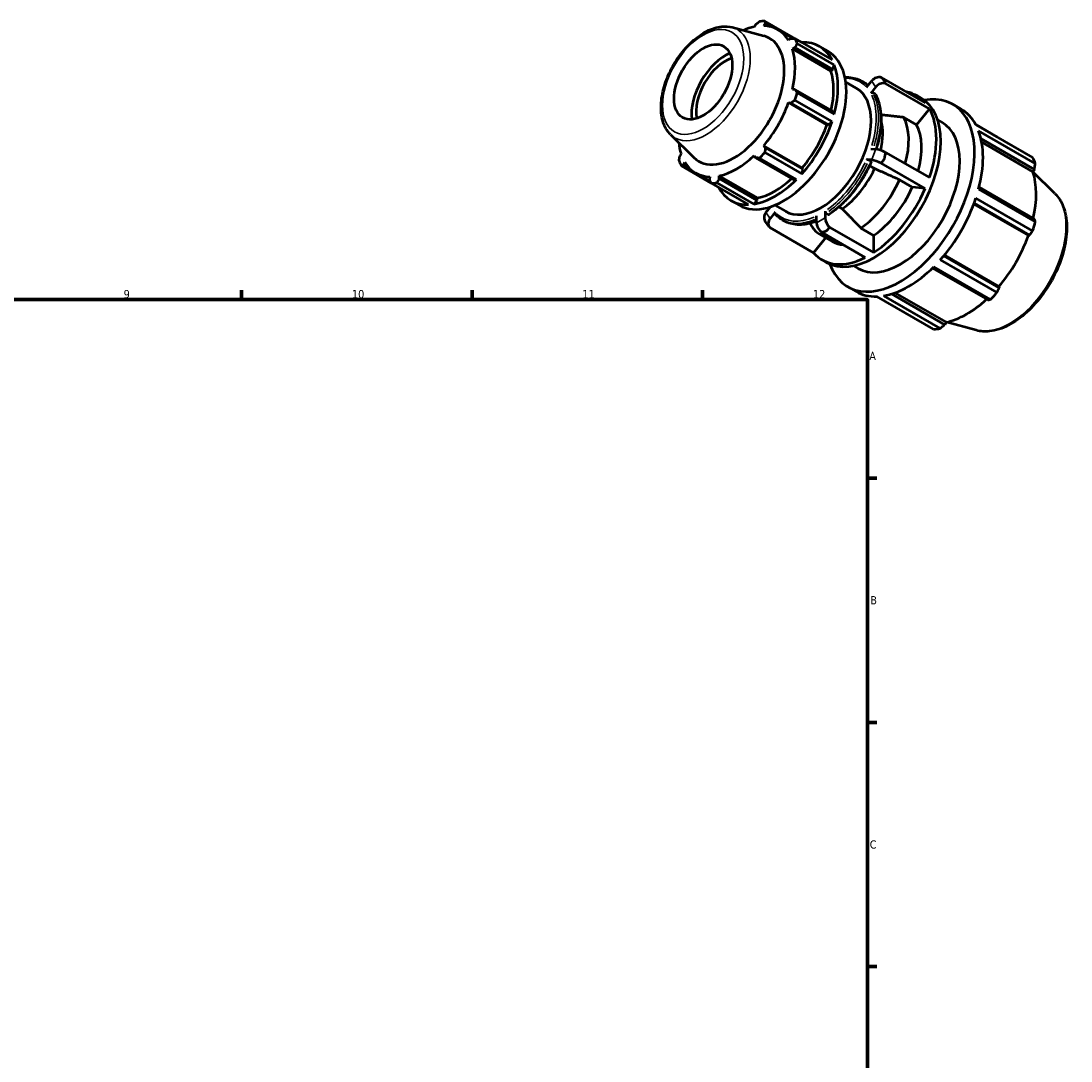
# Model space of a CAD drawing. Header units: millimetres. Extents: x -23 to 931, y 0 to 659.
# Tile 4 of 4: x 564 to 883, y 343 to 659. Entities that reach past the tile are written whole.
import ezdxf

# ---------------------------------------------------------------- set-up
doc = ezdxf.new("R2010")
doc.units = ezdxf.units.MM
for name, color, linetype, lineweight in [('Border (ISO)', 7, 'Continuous', 70), ('Visible (ISO)', 7, 'Continuous', 50), ('Visible Narrow (ISO)', 7, 'Continuous', 35)]:
    doc.layers.add(name, color=color, linetype=linetype, lineweight=lineweight)
doc.styles.add('Note Text (ISO)', font='tahoma.ttf')

# ---------------------------------------------------------------- blocks, each defined once
blk = doc.blocks.new('Borders Default Border')
at = {"layer": 'Border (ISO)'}
for p, q in [((630.75, 574), (630.75, 576.9)), ((700.83, 574), (700.83, 576.9)), ((770.92, 574), (770.92, 576.9)), ((821, 519.75), (823.9, 519.75)), ((821, 445.5), (823.9, 445.5)), ((821, 371.25), (823.9, 371.25))]:
    blk.add_line(p, q, dxfattribs=at)
at = {"layer": 'Border (ISO)', "flags": 128}
blk.add_lwpolyline([(20, 20), (20, 574), (821, 574), (821, 20), (20, 20)], dxfattribs=at)
at = {"layer": 'Border (ISO)', "color": 232, "true_color": 0xca0064, "char_height": 2.5, "attachment_point": 7, "style": 'Note Text (ISO)'}
for s, insert in [('9', (594.88, 574.35)), ('10', (664.29, 574.35)), ('11', (734.37, 574.4)), ('12', (804.46, 574.4)), ('A', (821.59, 555.62)), ('B', (821.89, 481.37)), ('C', (821.73, 407.08))]:
    blk.add_mtext(s, dxfattribs=dict(at, insert=insert))

msp = doc.modelspace()

# ---------------------------------------------------------------- linework, layer by layer
at = {"layer": 'Visible (ISO)'}
for p, q in [((789.489, 657.192), (789.939, 657.825)), ((801.111, 652.184), (789.856, 658.666)), ((789.939, 657.825), (791.469, 656.944)), ((779.918, 656.749), (789.496, 654.152)), ((786.988, 657.539), (786.629, 656.915)), ((798.483, 653.337), (793.821, 656.022)), ((797.734, 653.301), (797.039, 652.81)), ((798.998, 653.36), (810.254, 646.879)), ((810.944, 645.349), (799.689, 651.831)), ((801.129, 652.134), (801.111, 652.184)), ((798.224, 650.186), (798.956, 650.593)), ((809.914, 643.455), (798.224, 650.186)), ((798.956, 650.593), (810.46, 643.968)), ((806.454, 650.928), (809, 649.462)), ((810.46, 643.968), (810.944, 645.349)), ((809.914, 643.455), (810.46, 643.968)), ((814.42, 640.109), (817.633, 638.259)), ((819.334, 640.395), (819.97, 640.029)), ((820.75, 638.519), (822.286, 640.428)), ((823.559, 638.612), (822.023, 636.703)), ((825.252, 641.51), (838.598, 633.824)), ((839.87, 632.008), (826.524, 639.694)), ((798.956, 637.849), (798.224, 637.84)), ((810.46, 631.224), (798.956, 637.849)), ((799.689, 636.882), (810.944, 630.401)), ((823.32, 636.514), (822.683, 636.881)), ((836.004, 635.988), (837.348, 635.214)), ((797.039, 633.852), (797.734, 633.732)), ((808.729, 627.12), (797.039, 633.852)), ((797.734, 633.732), (809.237, 627.107)), ((810.254, 628.076), (798.998, 634.558)), ((846.963, 633.37), (849.509, 631.904)), ((810.944, 630.401), (810.46, 631.224)), ((835.941, 627.123), (832.052, 629.363)), ((839.87, 632.008), (835.941, 627.123)), ((808.729, 627.12), (809.237, 627.107)), ((809.237, 627.107), (810.254, 628.076)), ((842.361, 628.635), (843.769, 627.824)), ((860.411, 623.469), (853.975, 627.175)), ((854.012, 627.105), (871.247, 617.181)), ((761.152, 624.161), (768.206, 617.182)), ((872.065, 615.368), (854.831, 625.292)), ((855.552, 622.91), (871.785, 613.562)), ((801.179, 614.042), (789.489, 620.774)), ((789.939, 620.232), (789.489, 620.774)), ((801.443, 613.607), (789.939, 620.232)), ((822.023, 619.85), (823.559, 619.709)), ((855.781, 621.797), (871.358, 612.826)), ((764.357, 618.337), (763.996, 617.716)), ((786.629, 617.758), (786.988, 617.118)), ((786.988, 617.118), (798.492, 610.494)), ((799.445, 610.483), (788.189, 616.965)), ((789.856, 618.723), (801.111, 612.241)), ((822.286, 616.427), (820.75, 616.568)), ((822.047, 615.97), (821.41, 616.336)), ((826.524, 618.743), (839.87, 611.058)), ((764.451, 614.663), (773.563, 609.416)), ((765.219, 615.008), (765.541, 615.713)), ((766.712, 614.148), (765.219, 615.008)), ((801.111, 612.241), (801.443, 613.607)), ((801.443, 613.607), (801.179, 614.042)), ((823.186, 613.811), (821.683, 614.676)), ((838.598, 607.776), (825.252, 615.462)), ((871.785, 613.562), (871.358, 612.826)), ((773.328, 609.871), (768.76, 612.502)), ((773.092, 611.332), (773.013, 610.485)), ((787.641, 604.877), (775.951, 611.609)), ((775.965, 610.771), (775.951, 611.609)), ((787.469, 604.146), (775.965, 610.771)), ((798.492, 610.494), (799.445, 610.483)), ((834.668, 608.136), (830.779, 610.376)), ((878.027, 606.241), (871.363, 612.835)), ((784.849, 602.876), (773.593, 609.358)), ((775.26, 609.519), (786.515, 603.038)), ((838.598, 607.776), (834.668, 608.136)), ((854.831, 607.575), (872.065, 597.651)), ((871.785, 598.457), (854.975, 608.138)), ((779.506, 604.132), (782.052, 602.666)), ((786.515, 603.038), (787.469, 604.146)), ((787.469, 604.146), (787.641, 604.877)), ((871.247, 594.896), (854.012, 604.82)), ((790.149, 600.469), (791.52, 602.175)), ((792.957, 600.563), (791.421, 598.653)), ((792.862, 602.672), (796.074, 600.823)), ((808.126, 600.872), (808.126, 598.821)), ((808.48, 600.258), (809.116, 599.892)), ((812.365, 602.164), (813.359, 601.592)), ((853.377, 603.013), (869.954, 593.467)), ((853.478, 603.286), (870.336, 593.578)), ((791.135, 596.142), (789.862, 597.958)), ((795.081, 598.279), (795.717, 597.913)), ((805.581, 597.356), (805.581, 599.406)), ((791.321, 595.922), (804.667, 588.237)), ((806.565, 593.859), (810.454, 591.619)), ((820.359, 586.798), (807.013, 594.484)), ((809.559, 595.95), (822.905, 588.264)), ((819.016, 595.749), (822.905, 593.51)), ((808.358, 592.826), (804.667, 588.237)), ((822.905, 593.51), (822.905, 588.264)), ((870.336, 593.578), (869.954, 593.467)), ((844.43, 587.512), (861.005, 577.967)), ((807.26, 586.073), (808.603, 585.299)), ((816.81, 584.266), (818.219, 583.455)), ((843.177, 586.053), (860.411, 576.128)), ((861.098, 577.578), (844.241, 587.285)), ((840.792, 583.568), (857.6, 573.888)), ((858.436, 574.045), (841.202, 583.969)), ((815.025, 577.909), (817.571, 576.443)), ((861.005, 577.967), (861.098, 577.578)), ((841.137, 565.029), (823.903, 574.954)), ((825.878, 575.145), (843.112, 565.221)), ((844.536, 566.365), (828.311, 575.709)), ((829.395, 576.068), (844.961, 567.104)), ((844.961, 567.104), (844.536, 566.365)), ((854.081, 564.658), (845.017, 567.116))]:
    msp.add_line(p, q, dxfattribs=at)
for centre, major_axis, ratio, start_param, end_param in [((781.724, 634.012), (13.474, 23.398), 0.5780931, 0.3435016, 0.4380292), ((781.29, 634.262), (-12.531, -21.76), 0.5780931, 3.6196245, 3.8103435), ((781.29, 634.262), (12.531, 21.76), 0.5780931, 5.975819, 6.5866842), ((780.478, 634.729), (10.768, 18.698), 0.5780931, 2.9904271, 6.4343509), ((781.724, 634.012), (13.474, 23.398), 0.5780931, 5.8412887, 5.9358163), ((792.98, 627.53), (13.474, 23.398), 0.5780931, 5.9358163, 6.6266869), ((777.791, 636.277), (7.246, 12.582), 0.5780931, 0.6458634, 2.4957293), ((795.526, 626.064), (-13.474, -23.398), 0.5780931, 0, 3.1415927), ((781.29, 634.262), (12.531, 21.76), 0.5780931, 5.1904208, 5.8012861), ((777.791, 636.277), (6.238, 10.832), 0.5780931, 0.5661242, 2.5754684), ((792.98, 627.53), (13.474, 23.398), 0.5780931, 5.1504181, 5.8412887), ((792.98, 627.53), (12.531, 21.76), 0.5780931, 5.2072079, 5.8012861), ((824.096, 639.386), (-2.096, -1.469), 0.7877574, 3.7042932, 5.0649693), ((825.369, 637.57), (2.096, 1.469), 0.7877574, 0.5627005, 1.9233766), ((806.854, 619.541), (10.779, 18.718), 0.5780931, 3.1415927, 6.2831853), ((781.724, 634.012), (-13.474, -23.398), 0.5780931, 1.9142979, 2.0088255), ((830.994, 605.639), (15.969, 27.731), 0.5780931, 2.6859678, 6.7388102), ((821.632, 611.031), (14.372, 24.958), 0.5780931, 6.081993, 6.4843776), ((781.29, 634.262), (12.531, 21.76), 0.5780931, 4.4050227, 5.0158879), ((822.976, 610.257), (14.372, 24.958), 0.5780931, 3.1415927, 6.2831853), ((817.743, 613.27), (11.178, 19.411), 0.5780931, 5.1319707, 5.9390083), ((821.632, 611.031), (14.372, 24.958), 0.5780931, 5.0347954, 5.9569114), ((833.54, 604.173), (15.969, 27.731), 0.5780931, 5.9358163, 6.2831853), ((792.98, 627.53), (13.474, 23.398), 0.5780931, 4.36502, 5.0558906), ((792.98, 627.53), (12.531, 21.76), 0.5780931, 4.4050227, 5.0158879), ((830.994, 605.639), (12.775, 22.185), 0.5780931, 3.1415927, 6.2831853), ((812.086, 616.528), (-9.606, -16.682), 0.5780931, 2.0528636, 2.6333815), ((821.632, 611.031), (11.178, 19.411), 0.5780931, 5.1319707, 5.9390083), ((833.54, 604.173), (-15.969, -27.731), 0.5780931, 2.0088255, 2.6996961), ((781.29, 634.262), (-12.531, -21.76), 0.5780931, 5.6144345, 5.8012861), ((825.369, 618.666), (-2.387, 0.926), 0.2096643, 4.2899209, 5.650597), ((781.724, 634.012), (-13.474, -23.398), 0.5780931, 5.8412887, 5.9358163), ((781.29, 634.262), (12.531, 21.76), 0.5780931, 3.6196245, 4.2304897), ((781.724, 634.012), (-13.474, -23.398), 0.5780931, 1.1288997, 1.2234273), ((824.096, 615.385), (2.387, -0.926), 0.2096643, 1.1483282, 2.5090043), ((850.774, 594.249), (15.969, 27.731), 0.5780931, 5.8412887, 5.9358163), ((781.29, 634.262), (-12.531, -21.76), 0.5780931, 5.975819, 6.5866842), ((812.086, 616.528), (-9.606, -16.682), 0.5780931, 0.8771077, 1.7370187), ((792.98, 627.53), (13.474, 23.398), 0.5780931, 3.5796218, 4.2704924), ((792.98, 627.53), (12.531, 21.76), 0.5780931, 3.6196245, 4.213542), ((817.743, 613.27), (-11.178, -19.411), 0.5780931, 0.8639083, 1.7502181), ((851.289, 593.952), (-14.851, -25.79), 0.5780931, 2.0656152, 2.6596934), ((781.724, 634.012), (-13.474, -23.398), 0.5780931, 0.3435016, 0.4380292), ((792.98, 627.53), (-13.474, -23.398), 0.5780931, 5.9396837, 6.6266869), ((821.632, 611.031), (-11.178, -19.411), 0.5780931, 0.8639083, 1.7502181), ((821.632, 611.031), (-14.372, -24.958), 0.5780931, 0.8460052, 1.7681212), ((833.54, 604.173), (-15.969, -27.731), 0.5780931, 1.2234273, 1.9142979), ((791.959, 599.427), (-2.096, -1.469), 0.7877574, 5.0649693, 6.2831853), ((793.232, 597.611), (-2.096, -1.469), 0.7877574, 5.0649693, 6.4256454), ((807.391, 596.313), (1.278, -2.218), 0.5780931, 3.9289245, 5.2896006), ((809.937, 597.779), (-1.278, 2.218), 0.5780931, 0.7873319, 2.148008), ((850.774, 594.249), (-15.969, -27.731), 0.5780931, 1.9142979, 2.0088255), ((817.743, 613.27), (-11.178, -19.411), 0.5780931, 6.0998961, 6.5453784), ((821.632, 611.031), (-11.178, -19.411), 0.5780931, 0, 0.262193), ((851.289, 593.952), (-14.851, -25.79), 0.5780931, 1.26343, 1.8742952), ((821.632, 611.031), (-14.372, -24.958), 0.5780931, 6.081993, 7.004109), ((833.54, 604.173), (-15.969, -27.731), 0.5780931, 0.4380292, 1.1288997), ((833.54, 604.173), (-15.969, -27.731), 0.5780931, 0, 0.3435016), ((850.774, 594.249), (-15.969, -27.731), 0.5780931, 1.1288997, 1.2234273), ((851.289, 593.952), (-14.851, -25.79), 0.5780931, 0.4780318, 1.0719493), ((850.774, 594.249), (-15.969, -27.731), 0.5780931, 0.3435016, 0.4380292)]:
    msp.add_ellipse(centre, major_axis=major_axis, ratio=ratio, start_param=start_param, end_param=end_param, dxfattribs=at)
msp.add_ellipse((771.074, 640.145), major_axis=(6.238, 10.832), ratio=0.5780931, dxfattribs=at)
for points, weights in [([(786.988, 657.539), (787.574, 658.013), (788.189, 658.504)], [1.00427866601, 1.00254633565, 1]), ([(789.856, 658.666), (789.896, 658.238), (789.939, 657.825)], [1, 1.00254633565, 1.00427866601]), ([(797.734, 653.301), (798.351, 653.332), (798.998, 653.36)], [1.00427866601, 1.00254633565, 1]), ([(799.689, 651.831), (799.312, 651.201), (798.956, 650.593)], [1, 1.00254633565, 1.00427866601]), ([(798.956, 637.849), (799.312, 637.377), (799.689, 636.882)], [1.00427866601, 1.00254633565, 1]), ([(798.998, 634.558), (798.351, 634.138), (797.734, 633.732)], [1, 1.00254633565, 1.00427866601]), ([(832.052, 629.363), (828.349, 629.778), (825.123, 630.138)], [1, 1.00262275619, 1.00049186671]), ([(860.447, 623.4), (860.429, 623.434), (860.411, 623.469)], [1.00013841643, 1.00007024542, 1]), ([(789.939, 620.232), (789.896, 619.494), (789.856, 618.723)], [1.00427866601, 1.00254633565, 1]), ([(763.76, 616.193), (763.878, 616.972), (763.996, 617.716)], [1, 1.00254633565, 1.00427866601]), ([(788.189, 616.965), (787.574, 617.045), (786.988, 617.118)], [1, 1.00254633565, 1.00427866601]), ([(765.219, 615.008), (764.84, 614.84), (764.451, 614.663)], [1.00427866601, 1.00254633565, 1]), ([(830.779, 610.376), (826.694, 612.224), (823.186, 613.811)], [1, 1.00289413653, 1]), ([(871.785, 613.562), (871.925, 614.445), (872.065, 615.368)], [1.00197088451, 1.00139377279, 1]), ([(773.593, 609.358), (773.295, 609.934), (773.013, 610.485)], [1, 1.00254633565, 1.00427866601]), ([(775.965, 610.771), (775.617, 610.159), (775.26, 609.519)], [1.00427866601, 1.00254633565, 1]), ([(813.359, 601.592), (815.972, 598.892), (819.016, 595.749)], [1, 1.00289413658, 1]), ([(803.525, 597.161), (804.102, 596.282), (804.707, 595.362)], [1.00121855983, 1.00087203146, 1]), ([(872.065, 597.651), (871.925, 598.061), (871.785, 598.457)], [1, 1.00139377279, 1.00197088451]), ([(870.336, 593.578), (870.785, 594.222), (871.247, 594.896)], [1.00197088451, 1.00139377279, 1]), ([(860.411, 576.128), (860.765, 576.866), (861.098, 577.578)], [1, 1.00139377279, 1.00197088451]), ([(857.6, 573.888), (858.012, 573.963), (858.436, 574.045)], [1.00197088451, 1.00139377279, 1]), ([(843.112, 565.221), (843.842, 565.803), (844.536, 566.365)], [1, 1.00139377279, 1.00197088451])]:
    msp.add_rational_spline(points, weights, degree=2, dxfattribs=at)
for points, knots in [([(761.152, 624.161), (760.281, 625.023), (759.605, 626.1), (758.603, 628.671), (758.323, 630.199), (758.218, 633.548), (758.418, 635.381), (759.277, 639.111), (759.936, 641.008), (761.637, 644.677), (762.675, 646.449), (765.034, 649.708), (766.354, 651.193), (769.165, 653.736), (770.656, 654.791), (773.686, 656.339), (775.227, 656.833), (777.828, 657.096), (778.906, 657.024), (779.918, 656.749)], [4.0762227, 4.0762227, 4.0762227, 4.0762227, 4.3597516, 4.3597516, 4.6766241, 4.6766241, 5.0103186, 5.0103186, 5.3435071, 5.3435071, 5.6747419, 5.6747419, 6.006067, 6.006067, 6.3394381, 6.3394381, 6.6727653, 6.6727653, 6.9154842, 6.9154842, 6.9154842, 6.9154842]), ([(814.168, 641.562), (814.552, 641.58), (814.93, 641.579), (816.035, 641.518), (816.744, 641.4), (818.093, 641.011), (818.735, 640.74), (819.334, 640.395)], [0.42800745, 0.42800745, 0.42800745, 0.42800745, 0.49989754, 0.49989754, 0.641681, 0.641681, 0.78346445, 0.78346445, 0.78346445, 0.78346445]), ([(819.97, 640.029), (820.13, 639.937), (820.287, 639.839), (820.595, 639.634), (820.746, 639.526), (821.012, 639.323), (821.128, 639.229), (821.243, 639.131)], [0.78346445, 0.78346445, 0.78346445, 0.78346445, 0.8213724, 0.8213724, 0.85928035, 0.85928035, 0.88977685, 0.88977685, 0.88977685, 0.88977685]), ([(822.683, 636.881), (822.64, 636.906), (822.58, 636.925), (822.47, 636.935), (822.401, 636.929), (822.286, 636.898), (822.219, 636.867), (822.115, 636.8), (822.061, 636.75), (822.023, 636.703)], [0, 0, 0, 0, 0.01849556, 0.01849556, 0.037017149, 0.037017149, 0.05557096, 0.05557096, 0.074152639, 0.074152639, 0.074152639, 0.074152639]), ([(823.441, 636.392), (823.438, 636.397), (823.435, 636.403), (823.406, 636.449), (823.363, 636.489), (823.32, 636.514)], [-0.020727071, -0.020727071, -0.020727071, -0.020727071, -0.01849556, -0.01849556, 0, 0, 0, 0]), ([(823.441, 636.392), (823.899, 635.557), (824.268, 634.631), (824.824, 632.627), (825.01, 631.55), (825.196, 629.277), (825.196, 628.081), (825.012, 625.609), (824.828, 624.333), (824.325, 621.933), (824.03, 620.816), (823.674, 619.696)], [1.12148395, 1.12148395, 1.12148395, 1.12148395, 1.30111451, 1.30111451, 1.48074507, 1.48074507, 1.66037563, 1.66037563, 1.84000619, 1.84000619, 1.99256888, 1.99256888, 1.99256888, 1.99256888]), ([(821.41, 616.336), (821.367, 616.361), (821.307, 616.392), (821.197, 616.441), (821.128, 616.468), (821.013, 616.509), (820.946, 616.529), (820.843, 616.554), (820.788, 616.564), (820.75, 616.568)], [0, 0, 0, 0, 0.01849556, 0.01849556, 0.037017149, 0.037017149, 0.05557096, 0.05557096, 0.074152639, 0.074152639, 0.074152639, 0.074152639]), ([(822.206, 615.816), (821.632, 614.511), (820.982, 613.222), (819.551, 610.719), (818.77, 609.504), (817.102, 607.186), (816.215, 606.083), (814.361, 604.024), (813.395, 603.067), (811.414, 601.331), (810.399, 600.552), (809.374, 599.873)], [2.16917726, 2.16917726, 2.16917726, 2.16917726, 2.34873457, 2.34873457, 2.52829187, 2.52829187, 2.70784917, 2.70784917, 2.88740648, 2.88740648, 3.06696378, 3.06696378, 3.06696378, 3.06696378]), ([(822.206, 615.816), (822.208, 615.822), (822.209, 615.828), (822.203, 615.849), (822.185, 615.872), (822.133, 615.916), (822.09, 615.945), (822.047, 615.97)], [-0.044683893, -0.044683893, -0.044683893, -0.044683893, -0.037017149, -0.037017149, -0.01849556, -0.01849556, 0, 0, 0, 0]), ([(878.027, 606.241), (879.133, 605.147), (879.992, 603.765), (881.243, 600.47), (881.586, 598.515), (881.687, 594.244), (881.421, 591.915), (880.308, 587.171), (879.462, 584.757), (877.286, 580.083), (875.959, 577.823), (872.949, 573.669), (871.268, 571.775), (867.699, 568.536), (865.81, 567.194), (861.991, 565.221), (860.058, 564.589), (856.764, 564.221), (855.376, 564.307), (854.081, 564.658)], [0.9346301, 0.9346301, 0.9346301, 0.9346301, 1.2252108, 1.2252108, 1.5438212, 1.5438212, 1.8747136, 1.8747136, 2.2049154, 2.2049154, 2.5336007, 2.5336007, 2.8623653, 2.8623653, 3.1927374, 3.1927374, 3.5233584, 3.5233584, 3.7738915, 3.7738915, 3.7738915, 3.7738915]), ([(792.957, 600.563), (792.919, 600.516), (792.885, 600.455), (792.848, 600.348), (792.84, 600.284), (792.848, 600.182), (792.866, 600.126), (792.901, 600.071), (792.911, 600.057), (792.924, 600.043)], [-0.074152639, -0.074152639, -0.074152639, -0.074152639, -0.05557096, -0.05557096, -0.037017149, -0.037017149, -0.01849556, -0.01849556, -0.012177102, -0.012177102, -0.012177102, -0.012177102]), ([(808.126, 600.872), (808.126, 600.821), (808.137, 600.756), (808.17, 600.643), (808.199, 600.576), (808.261, 600.469), (808.304, 600.41), (808.385, 600.325), (808.436, 600.284), (808.48, 600.258)], [-0.074152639, -0.074152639, -0.074152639, -0.074152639, -0.05557096, -0.05557096, -0.037017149, -0.037017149, -0.01849556, -0.01849556, 0, 0, 0, 0]), ([(795.081, 598.279), (794.921, 598.372), (794.763, 598.469), (794.456, 598.674), (794.305, 598.782), (794.01, 599.008), (793.866, 599.125), (793.584, 599.371), (793.447, 599.499), (793.18, 599.764), (793.05, 599.901), (792.923, 600.043)], [3.92505711, 3.92505711, 3.92505711, 3.92505711, 3.96296506, 3.96296506, 4.00087301, 4.00087301, 4.03878095, 4.03878095, 4.0766889, 4.0766889, 4.11459685, 4.11459685, 4.11459685, 4.11459685]), ([(805.581, 597.846), (805.18, 597.684), (804.781, 597.538), (803.583, 597.153), (802.791, 596.967), (801.24, 596.745), (800.482, 596.709), (799.016, 596.79), (798.307, 596.908), (796.957, 597.297), (796.316, 597.568), (795.717, 597.913)], [3.28773493, 3.28773493, 3.28773493, 3.28773493, 3.35792327, 3.35792327, 3.49970673, 3.49970673, 3.64149019, 3.64149019, 3.78327365, 3.78327365, 3.92505711, 3.92505711, 3.92505711, 3.92505711]), ([(809.116, 599.892), (809.16, 599.867), (809.211, 599.849), (809.292, 599.841), (809.335, 599.85), (809.369, 599.87), (809.372, 599.871), (809.374, 599.873)], [0, 0, 0, 0, 0.01849556, 0.01849556, 0.037017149, 0.037017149, 0.038664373, 0.038664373, 0.038664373, 0.038664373])]:
    msp.add_open_spline(points, degree=3, knots=knots, dxfattribs=at)
for points in [[(826.3, 640.427), (825.975, 640.788), (825.622, 641.153), (825.252, 641.51)], [(826.524, 639.694), (826.458, 639.961), (826.382, 640.206), (826.3, 640.427)], [(825.252, 615.462), (825.622, 615.949), (825.975, 616.426), (826.3, 616.882)], [(826.3, 616.882), (826.382, 617.478), (826.458, 618.104), (826.524, 618.743)], [(791.491, 602.139), (791.487, 602.146), (791.483, 602.154), (791.479, 602.162)], [(807.013, 594.484), (807.574, 594.628), (808.126, 594.786), (808.664, 594.953)], [(808.664, 594.953), (808.954, 595.263), (809.253, 595.596), (809.559, 595.95)]]:
    msp.add_open_spline(points, degree=3, dxfattribs=at)
at = {"layer": 'Visible Narrow (ISO)'}
for p, q in [((822.349, 640.338), (823.495, 638.703)), ((823.495, 619.545), (822.349, 616.591)), ((791.358, 598.744), (790.212, 600.379)), ((807.999, 598.748), (805.708, 597.429))]:
    msp.add_line(p, q, dxfattribs=at)
msp.add_ellipse((771.074, 640.145), major_axis=(8.71, 15.126), ratio=0.5780931, dxfattribs=at)
for centre, major_axis, start_param, end_param in [((771.97, 639.629), (-9.491, -16.482), 0.0210306, 3.1205621), ((806.854, 619.541), (11.877, 20.625), 6.1210546, 6.5872516), ((807.207, 619.337), (12.126, 21.058), 6.1298154, 6.2751132), ((807.844, 618.971), (12.126, 21.058), 6.1781607, 6.2776577), ((806.854, 619.541), (11.877, 20.625), 5.0927468, 5.89896), ((807.207, 619.337), (12.126, 21.058), 5.0984534, 5.9007388), ((807.844, 618.971), (12.126, 21.058), 5.1112645, 5.9014131), ((806.854, 619.541), (-11.877, -20.625), 0.9039566, 1.7101698), ((807.207, 619.337), (12.126, 21.058), 4.0441448, 4.853167), ((807.844, 618.971), (-12.126, -21.058), 0.9025521, 1.7115743), ((864.223, 586.504), (12.111, 21.031), 3.4347213, 5.9900566), ((806.854, 619.541), (-11.877, -20.625), 6.1399444, 6.9461576), ((807.207, 619.337), (-12.126, -21.058), 0.0344336, 0.6542387), ((807.844, 618.971), (-12.126, -21.058), 0.0325697, 0.6188239)]:
    msp.add_ellipse(centre, major_axis=major_axis, ratio=0.5780931, start_param=start_param, end_param=end_param, dxfattribs=at)

# ---------------------------------------------------------------- block references
msp.add_blockref('Borders Default Border', (0, 0))

doc.saveas('drawing.dxf')
